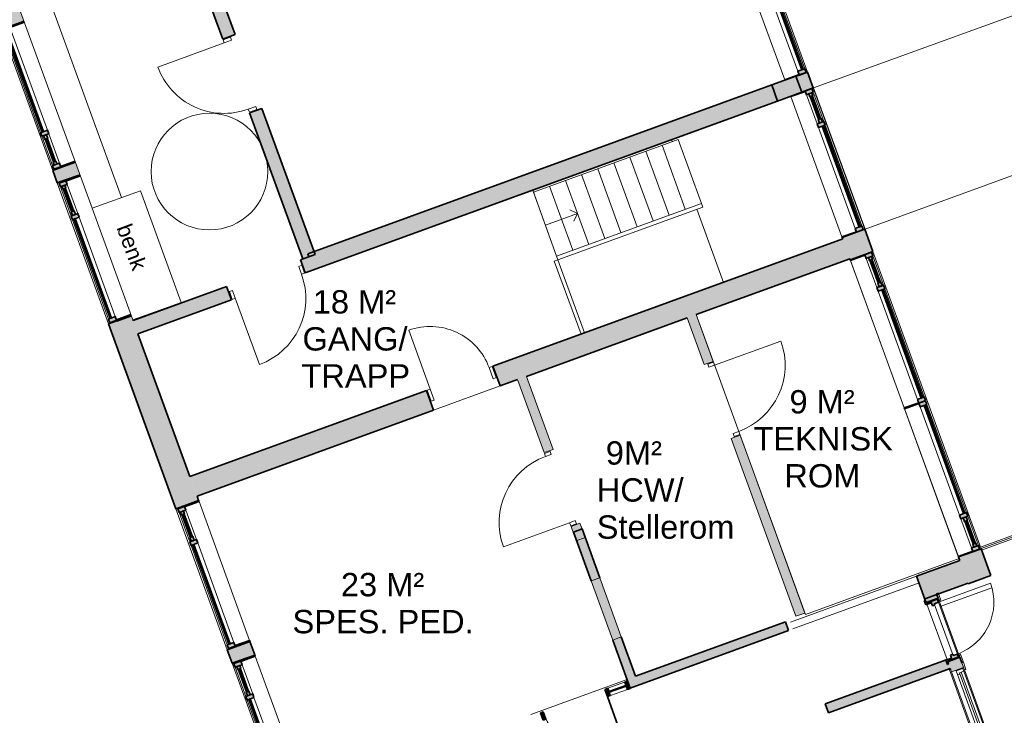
# Model space of a CAD drawing. Header units: millimetres. Extents: x -21710 to 76344, y -40597 to 35788.
# Tile 6 of 18: x 36350 to 49007, y -34878 to -25932. Entities that reach past the tile are written whole.
import ezdxf

# ---------------------------------------------------------------- set-up
doc = ezdxf.new("R2010")
doc.units = ezdxf.units.MM
for name, color, linetype, lineweight in [('A-AREA', 32, 'Continuous', 9), ('A-DETL', 90, 'Continuous', 9), ('A-DETL-THIN', 151, 'Continuous', 9), ('A-DOOR', 31, 'Continuous', 9), ('A-DOOR-FRAM', 31, 'Continuous', 9), ('A-FLOR', 192, 'Continuous', 9), ('A-FLOR-HRAL', 11, 'Continuous', 9), ('A-GLAZ', 151, 'Continuous', 9), ('A-GLAZ-CURT', 52, 'Continuous', 9), ('A-GLAZ-CWMG', 51, 'Continuous', 9), ('A-ROOF', 132, 'Continuous', 9), ('A-WALL', 113, 'Continuous', 9), ('A-WALL-PATT', 111, 'Continuous', 9), ('G-ANNO-TEXT', 231, 'Continuous', 9), ('I-WALL', 2, 'Continuous', 9), ('S-COLS', 52, 'Continuous', 9), ('S-STRS', 31, 'Continuous', 9), ('S-STRS-ANNO', 31, 'Continuous', 9)]:
    doc.layers.add(name, color=color, linetype=linetype, lineweight=lineweight)
doc.styles.add('Arial_2', font='arial.ttf', dxfattribs={"height": 300})
doc.styles.add('Arial_3', font='arial.ttf', dxfattribs={"height": 200})

# ---------------------------------------------------------------- blocks, each defined once
blk = doc.blocks.new('Innerdør Slett _Diplomat_ - 10x21-531329-2_0 andre etg_hele_anlegget_m_funksjoner_m_rom')
at = {"layer": 'A-DOOR', "color": 55}
for p, q in [((-442, 17), (-400, 17)), ((-442, -85), (-442, 17)), ((-400, -85), (-400, 17)), ((506, 17), (506, -85)), ((506, 17), (548, 17)), ((548, 17), (548, -85)), ((-400, -85), (-442, -85)), ((-400, -991), (-400, -85)), ((548, -85), (506, -85))]:
    blk.add_line(p, q, dxfattribs=at)
blk.add_arc((-400, -85), 906, 270, 0, dxfattribs=at)
blk = doc.blocks.new('Innerdør Slett _Diplomat_ - 10x21-532576-2_0 andre etg_hele_anlegget_m_funksjoner_m_rom')
at = {"layer": 'A-DOOR', "color": 55}
for p, q in [((-442, 17), (-400, 17)), ((-442, -90), (-442, 17)), ((-400, -90), (-400, 17)), ((506, 17), (506, -90)), ((506, 17), (548, 17)), ((548, 17), (548, -90)), ((-400, -90), (-442, -90)), ((-400, -996), (-400, -90)), ((548, -90), (506, -90))]:
    blk.add_line(p, q, dxfattribs=at)
blk.add_arc((-400, -90), 906, 270, 0, dxfattribs=at)
blk = doc.blocks.new('Innerdør Slett _Diplomat_ - 9x21-505342-2_0 andre etg_hele_anlegget_m_funksjoner_m_rom')
at = {"layer": 'A-DOOR', "color": 55}
for p, q in [((-350, 941), (-350, 135)), ((-392, 135), (-392, -17)), ((-350, 135), (-392, 135)), ((-350, 135), (-350, -17)), ((456, -17), (456, 135)), ((498, 135), (456, 135)), ((498, -17), (498, 135)), ((-392, -17), (-350, -17)), ((456, -17), (498, -17))]:
    blk.add_line(p, q, dxfattribs=at)
blk.add_arc((-350, 135), 806, 360, 90, dxfattribs=at)
blk = doc.blocks.new('Vindu 2 felt med åpning side - 19x12-421996-2_0 andre etg_hele_anlegget_m_funksjoner_m_rom')
at = {"layer": 'A-GLAZ'}
h = blk.add_hatch(color=9, dxfattribs=at)
h.paths.add_polyline_path([(-1007, 23), (-1007, -175), (-992, -175), (-992, 23)])
h.paths.add_polyline_path([(908, 23), (908, -175), (923, -175), (923, 23)])
h = blk.add_hatch(color=9, dxfattribs=at)
h.paths.add_polyline_path([(-997, 115), (-997, 23), (-947, 23), (-947, 115), (-964, 115)])
h.paths.add_polyline_path([(-547, 115), (-547, 23), (-497, 23), (-497, 115), (-514, 115)])
h.paths.add_polyline_path([(863, 115), (863, 23), (913, 23), (913, 115)])
h = blk.add_hatch(color=9, dxfattribs=at)
h.paths.add_polyline_path([(-947, 95), (-947, 55), (-907, 55), (-907, 95)])
h.paths.add_polyline_path([(-597, 95), (-597, 55), (-547, 55), (-547, 95)])
for points in [[(-907, 85), (-907, 65), (-597, 65), (-597, 85), (-896, 85)], [(-497, 95), (-497, 75), (863, 75), (863, 95), (-118, 95)]]:
    blk.add_hatch(color=9, dxfattribs=at).paths.add_polyline_path(points)
at = {"layer": 'A-GLAZ', "color": 8, "lineweight": 35}
for p, q in [((-992, 23), (-1007, 23)), ((-1007, 23), (-1007, -175)), ((-947, 115), (-997, 115)), ((-997, 115), (-997, 23)), ((-997, 23), (-947, 23)), ((-992, -175), (-992, 23)), ((-947, 23), (-947, 115)), ((-907, 95), (-947, 95)), ((-947, 95), (-947, 55)), ((-947, 55), (-907, 55)), ((-907, 55), (-907, 95)), ((-597, 85), (-907, 85)), ((-907, 85), (-907, 65)), ((-907, 65), (-597, 65)), ((-547, 95), (-597, 95)), ((-597, 95), (-597, 55)), ((-597, 65), (-597, 85)), ((-597, 55), (-547, 55)), ((-497, 115), (-547, 115)), ((-547, 115), (-547, 23)), ((-547, 55), (-547, 95)), ((-547, 23), (-497, 23)), ((-497, 23), (-497, 115)), ((863, 95), (-497, 95)), ((-497, 95), (-497, 75)), ((-497, 75), (863, 75)), ((913, 115), (863, 115)), ((863, 115), (863, 23)), ((863, 75), (863, 95)), ((863, 23), (913, 23)), ((923, 23), (908, 23)), ((908, 23), (908, -175)), ((913, 23), (913, 115)), ((923, -175), (923, 23))]:
    blk.add_line(p, q, dxfattribs=at)
at = {"layer": 'A-GLAZ', "color": 55}
for p, q in [((-947, 115), (-547, 115)), ((-547, 23), (-947, 23)), ((-907, 95), (-597, 95)), ((-597, 55), (-907, 55)), ((-497, 115), (863, 115)), ((863, 23), (-497, 23))]:
    blk.add_line(p, q, dxfattribs=at)
blk = doc.blocks.new('Vindu 2 felt med åpning side - 19x12-V2-2_0 andre etg_hele_anlegget_m_funksjoner_m_rom')
at = {"layer": 'A-GLAZ'}
h = blk.add_hatch(color=9, dxfattribs=at)
h.paths.add_polyline_path([(923, -23), (923, 175), (908, 175), (908, -23)])
h.paths.add_polyline_path([(-992, -23), (-992, 175), (-1007, 175), (-1007, -23)])
h = blk.add_hatch(color=9, dxfattribs=at)
h.paths.add_polyline_path([(913, -115), (913, -23), (863, -23), (863, -115), (879, -115)])
h.paths.add_polyline_path([(-497, -115), (-497, -23), (-547, -23), (-547, -115)])
h.paths.add_polyline_path([(-947, -115), (-947, -23), (-997, -23), (-997, -115)])
h = blk.add_hatch(color=9, dxfattribs=at)
h.paths.add_polyline_path([(-547, -95), (-547, -55), (-597, -55), (-597, -95), (-562, -95)])
h.paths.add_polyline_path([(-907, -95), (-907, -55), (-947, -55), (-947, -95), (-922, -95)])
for points in [[(-597, -85), (-597, -65), (-907, -65), (-907, -85), (-608, -85)], [(863, -95), (863, -75), (-497, -75), (-497, -95)]]:
    blk.add_hatch(color=9, dxfattribs=at).paths.add_polyline_path(points)
at = {"layer": 'A-GLAZ', "color": 8, "lineweight": 35}
for p, q in [((-1007, 175), (-992, 175)), ((-1007, -23), (-1007, 175)), ((-992, 175), (-992, -23)), ((908, 175), (923, 175)), ((908, -23), (908, 175)), ((923, 175), (923, -23)), ((-992, -23), (-1007, -23)), ((-997, -23), (-947, -23)), ((-997, -115), (-997, -23)), ((-947, -115), (-997, -115)), ((-947, -23), (-947, -115)), ((-947, -55), (-907, -55)), ((-947, -95), (-947, -55)), ((-907, -95), (-947, -95)), ((-907, -55), (-907, -95)), ((-907, -65), (-597, -65)), ((-907, -85), (-907, -65)), ((-597, -85), (-907, -85)), ((-597, -55), (-547, -55)), ((-597, -95), (-597, -55)), ((-597, -65), (-597, -85)), ((-547, -95), (-597, -95)), ((-547, -23), (-497, -23)), ((-547, -115), (-547, -23)), ((-547, -55), (-547, -95)), ((-497, -115), (-547, -115)), ((-497, -23), (-497, -115)), ((-497, -75), (863, -75)), ((-497, -95), (-497, -75)), ((863, -95), (-497, -95)), ((863, -23), (913, -23)), ((863, -115), (863, -23)), ((863, -75), (863, -95)), ((913, -115), (863, -115)), ((923, -23), (908, -23)), ((913, -23), (913, -115))]:
    blk.add_line(p, q, dxfattribs=at)
at = {"layer": 'A-GLAZ', "color": 55}
for p, q in [((908, 175), (-992, 175)), ((-547, -23), (-947, -23)), ((-947, -115), (-547, -115)), ((-597, -55), (-907, -55)), ((-907, -95), (-597, -95)), ((863, -23), (-497, -23)), ((-497, -115), (863, -115))]:
    blk.add_line(p, q, dxfattribs=at)
blk = doc.blocks.new('Vindu 2 felt med åpning side - 19x12-421962-2_0 andre etg_hele_anlegget_m_funksjoner_m_rom')
at = {"layer": 'A-GLAZ'}
h = blk.add_hatch(color=9, dxfattribs=at)
h.paths.add_polyline_path([(923, -23), (923, 175), (908, 175), (908, -23)])
h.paths.add_polyline_path([(-992, -23), (-992, 175), (-1007, 175), (-1007, -23)])
h = blk.add_hatch(color=9, dxfattribs=at)
h.paths.add_polyline_path([(913, -115), (913, -23), (863, -23), (863, -115), (889, -115)])
h.paths.add_polyline_path([(-497, -115), (-497, -23), (-547, -23), (-547, -115)])
h.paths.add_polyline_path([(-947, -115), (-947, -23), (-997, -23), (-997, -115)])
h = blk.add_hatch(color=9, dxfattribs=at)
h.paths.add_polyline_path([(-547, -95), (-547, -55), (-597, -55), (-597, -95), (-562, -95)])
h.paths.add_polyline_path([(-907, -95), (-907, -55), (-947, -55), (-947, -95), (-922, -95)])
for points in [[(-597, -85), (-597, -65), (-907, -65), (-907, -85), (-608, -85)], [(863, -95), (863, -75), (-497, -75), (-497, -95)]]:
    blk.add_hatch(color=9, dxfattribs=at).paths.add_polyline_path(points)
at = {"layer": 'A-GLAZ', "color": 8, "lineweight": 35}
for p, q in [((-1007, -23), (-1007, 175)), ((-992, 175), (-992, -23)), ((908, -23), (908, 175)), ((923, 175), (923, -23)), ((-992, -23), (-1007, -23)), ((-997, -23), (-947, -23)), ((-997, -115), (-997, -23)), ((-947, -115), (-997, -115)), ((-947, -23), (-947, -115)), ((-947, -55), (-907, -55)), ((-947, -95), (-947, -55)), ((-907, -95), (-947, -95)), ((-907, -55), (-907, -95)), ((-907, -65), (-597, -65)), ((-907, -85), (-907, -65)), ((-597, -85), (-907, -85)), ((-597, -55), (-547, -55)), ((-597, -95), (-597, -55)), ((-597, -65), (-597, -85)), ((-547, -95), (-597, -95)), ((-547, -23), (-497, -23)), ((-547, -115), (-547, -23)), ((-547, -55), (-547, -95)), ((-497, -115), (-547, -115)), ((-497, -23), (-497, -115)), ((-497, -75), (863, -75)), ((-497, -95), (-497, -75)), ((863, -95), (-497, -95)), ((863, -23), (913, -23)), ((863, -115), (863, -23)), ((863, -75), (863, -95)), ((913, -115), (863, -115)), ((923, -23), (908, -23)), ((913, -23), (913, -115))]:
    blk.add_line(p, q, dxfattribs=at)
at = {"layer": 'A-GLAZ', "color": 55}
for p, q in [((-547, -23), (-947, -23)), ((-947, -115), (-547, -115)), ((-597, -55), (-907, -55)), ((-907, -95), (-597, -95)), ((863, -23), (-497, -23)), ((-497, -115), (863, -115))]:
    blk.add_line(p, q, dxfattribs=at)
blk = doc.blocks.new('Railing - Railing-435395-2_0 andre etg_hele_anlegget_m_funksjoner_m_rom')
at = {"layer": 'A-FLOR-HRAL', "color": 55}
for p, q in [((49768, -32328), (48702, -32716)), ((48709, -32733), (49757, -32352)), ((49757, -32352), (49768, -32328)), ((49757, -32352), (51373, -36793)), ((51398, -36804), (49768, -32328)), ((51373, -36793), (49573, -37448)), ((49580, -37466), (51398, -36804)), ((51373, -36793), (51398, -36804)), ((49580, -37466), (49573, -37448))]:
    blk.add_line(p, q, dxfattribs=at)
blk = doc.blocks.new('Vindu 2 felt med åpning side - 203x165-510196-2_0 andre etg_hele_anlegget_m_funksjoner_m_rom')
at = {"layer": 'A-GLAZ'}
h = blk.add_hatch(color=9, dxfattribs=at)
h.paths.add_polyline_path([(975, -175), (975, 23), (968, 23), (968, -175)])
h.paths.add_polyline_path([(-1052, -175), (-1052, 23), (-1059, 23), (-1059, -175)])
h = blk.add_hatch(color=9, dxfattribs=at)
h.paths.add_polyline_path([(973, 23), (973, 115), (923, 115), (923, 23), (968, 23)])
h.paths.add_polyline_path([(-557, 23), (-557, 115), (-607, 115), (-607, 23)])
h.paths.add_polyline_path([(-1007, 23), (-1007, 115), (-1057, 113), (-1057, 23), (-1052, 23)])
h = blk.add_hatch(color=9, dxfattribs=at)
h.paths.add_polyline_path([(-607, 55), (-607, 95), (-657, 95), (-657, 55)])
h.paths.add_polyline_path([(-967, 55), (-967, 95), (-1007, 95), (-1007, 55)])
for points in [[(-657, 65), (-657, 85), (-967, 85), (-967, 65), (-668, 65)], [(923, 75), (923, 95), (-557, 95), (-557, 75), (253, 75)]]:
    blk.add_hatch(color=9, dxfattribs=at).paths.add_polyline_path(points)
at = {"layer": 'A-GLAZ', "color": 8, "lineweight": 35}
for p, q in [((-1052, 23), (-1059, 23)), ((-1059, 23), (-1059, -175)), ((-1007, 115), (-1057, 115)), ((-1057, 115), (-1057, 23)), ((-1057, 23), (-1007, 23)), ((-1052, -175), (-1052, 23)), ((-1007, 23), (-1007, 115)), ((-967, 95), (-1007, 95)), ((-1007, 95), (-1007, 55)), ((-1007, 55), (-967, 55)), ((-967, 55), (-967, 95)), ((-657, 85), (-967, 85)), ((-967, 85), (-967, 65)), ((-967, 65), (-657, 65)), ((-607, 95), (-657, 95)), ((-657, 95), (-657, 55)), ((-657, 65), (-657, 85)), ((-657, 55), (-607, 55)), ((-557, 115), (-607, 115)), ((-607, 115), (-607, 23)), ((-607, 55), (-607, 95)), ((-607, 23), (-557, 23)), ((-557, 23), (-557, 115)), ((923, 95), (-557, 95)), ((-557, 95), (-557, 75)), ((-557, 75), (923, 75)), ((973, 115), (923, 115)), ((923, 115), (923, 23)), ((923, 75), (923, 95)), ((923, 23), (973, 23)), ((975, 23), (968, 23)), ((968, 23), (968, -175)), ((973, 23), (973, 115)), ((975, -175), (975, 23)), ((-1059, -175), (-1052, -175)), ((968, -175), (975, -175))]:
    blk.add_line(p, q, dxfattribs=at)
at = {"layer": 'A-GLAZ', "color": 55}
for p, q in [((-1007, 115), (-607, 115)), ((-607, 23), (-1007, 23)), ((-967, 95), (-657, 95)), ((-657, 55), (-967, 55)), ((-557, 115), (923, 115)), ((923, 23), (-557, 23)), ((968, -175), (-1052, -175))]:
    blk.add_line(p, q, dxfattribs=at)
blk = doc.blocks.new('Vindu 2 felt med åpning side - 203x165-510231-2_0 andre etg_hele_anlegget_m_funksjoner_m_rom')
at = {"layer": 'A-GLAZ'}
h = blk.add_hatch(color=9, dxfattribs=at)
h.paths.add_polyline_path([(-1059, 175), (-1059, -23), (-1052, -23), (-1052, 175)])
h.paths.add_polyline_path([(968, 175), (968, -23), (975, -23), (975, 175)])
h = blk.add_hatch(color=9, dxfattribs=at)
h.paths.add_polyline_path([(-1057, -23), (-1057, -115), (-1007, -115), (-1007, -23), (-1052, -23)])
h.paths.add_polyline_path([(-607, -23), (-607, -115), (-557, -115), (-557, -23), (-596, -23)])
h.paths.add_polyline_path([(923, -23), (923, -115), (973, -115), (973, -23), (968, -23)])
h = blk.add_hatch(color=9, dxfattribs=at)
h.paths.add_polyline_path([(-1007, -55), (-1007, -95), (-967, -95), (-967, -55), (-993, -55)])
h.paths.add_polyline_path([(-657, -55), (-657, -95), (-607, -95), (-607, -55), (-643, -55)])
for points in [[(-967, -65), (-967, -85), (-657, -85), (-657, -65), (-956, -65)], [(-557, -75), (-557, -95), (923, -95), (923, -75)]]:
    blk.add_hatch(color=9, dxfattribs=at).paths.add_polyline_path(points)
at = {"layer": 'A-GLAZ', "color": 8, "lineweight": 35}
for p, q in [((-1059, 175), (-1052, 175)), ((-1059, -23), (-1059, 175)), ((-1052, 175), (-1052, -23)), ((968, 175), (975, 175)), ((968, -23), (968, 175)), ((975, 175), (975, -23)), ((-1052, -23), (-1059, -23)), ((-1057, -23), (-1007, -23)), ((-1057, -115), (-1057, -23)), ((-1007, -115), (-1057, -115)), ((-1007, -23), (-1007, -115)), ((-1007, -55), (-967, -55)), ((-1007, -95), (-1007, -55)), ((-967, -95), (-1007, -95)), ((-967, -55), (-967, -95)), ((-967, -65), (-657, -65)), ((-967, -85), (-967, -65)), ((-657, -85), (-967, -85)), ((-657, -55), (-607, -55)), ((-657, -95), (-657, -55)), ((-657, -65), (-657, -85)), ((-607, -95), (-657, -95)), ((-607, -23), (-557, -23)), ((-607, -115), (-607, -23)), ((-607, -55), (-607, -95)), ((-557, -115), (-607, -115)), ((-557, -23), (-557, -115)), ((-557, -75), (923, -75)), ((-557, -95), (-557, -75)), ((923, -95), (-557, -95)), ((923, -23), (973, -23)), ((923, -115), (923, -23)), ((923, -75), (923, -95)), ((973, -115), (923, -115)), ((975, -23), (968, -23)), ((973, -23), (973, -115))]:
    blk.add_line(p, q, dxfattribs=at)
at = {"layer": 'A-GLAZ', "color": 55}
for p, q in [((968, 175), (-1052, 175)), ((-607, -23), (-1007, -23)), ((-1007, -115), (-607, -115)), ((-657, -55), (-967, -55)), ((-967, -95), (-657, -95)), ((923, -23), (-557, -23)), ((-557, -115), (923, -115))]:
    blk.add_line(p, q, dxfattribs=at)
blk = doc.blocks.new('Balkongdor BD - 8x21-559369-2_0 andre etg_hele_anlegget_m_funksjoner_m_rom')
at = {"layer": 'A-DOOR'}
h = blk.add_hatch(color=9, dxfattribs=at)
h.paths.add_polyline_path([(395, 70), (395, 82), (370, 82), (370, 70), (377, 70)])
h.paths.add_polyline_path([(-370, 70), (-370, 82), (-395, 82), (-395, 70), (-374, 70)])
h = blk.add_hatch(color=9, dxfattribs=at)
h.paths.add_polyline_path([(438, -97), (438, -82), (395, -81), (395, -22), (380, -22), (380, -97), (436, -97)])
h.paths.add_polyline_path([(-380, -97), (-380, -22), (-395, -22), (-395, -82), (-438, -82), (-438, -97), (-400, -97)])
at = {"layer": 'A-DOOR-FRAM'}
h = blk.add_hatch(color=9, dxfattribs=at)
h.paths.add_polyline_path([(395, -22), (395, 70), (355, 70), (355, 10), (337, 10), (337, -22), (343, -22)])
h.paths.add_polyline_path([(-337, -22), (-337, 10), (-355, 10), (-355, 70), (-395, 70), (-395, -22), (-367, -22)])
at = {"layer": 'A-DOOR', "color": 55}
for p, q in [((-355, 70), (-355, 780)), ((-295, 70), (-295, 777)), ((-468, 82), (-468, 104)), ((-468, 104), (-370, 104)), ((-370, 82), (-468, 82)), ((-370, 104), (-370, 82)), ((355, 70), (-355, 70)), ((-355, 70), (-355, 10)), ((-355, 10), (355, 10)), ((355, 10), (355, 70)), ((468, 104), (370, 104)), ((370, 104), (370, 82)), ((370, 82), (468, 82)), ((468, 82), (468, 104))]:
    blk.add_line(p, q, dxfattribs=at)
at = {"layer": 'A-DOOR', "color": 8, "lineweight": 35}
for p, q in [((-370, 82), (-395, 82)), ((-395, 82), (-395, 70)), ((-395, 70), (-370, 70)), ((-370, 70), (-370, 82)), ((370, 82), (370, 70)), ((395, 82), (370, 82)), ((370, 70), (395, 70)), ((395, 70), (395, 82)), ((-395, -82), (-438, -82)), ((-438, -82), (-438, -97)), ((-438, -97), (-380, -97)), ((-395, -22), (-395, -82)), ((-380, -22), (-395, -22)), ((-380, -97), (-380, -22)), ((395, -22), (380, -22)), ((380, -22), (380, -97)), ((380, -97), (438, -97)), ((395, -82), (395, -22)), ((438, -82), (395, -82)), ((438, -97), (438, -82))]:
    blk.add_line(p, q, dxfattribs=at)
at = {"layer": 'A-DOOR', "color": 55}
blk.add_arc((-355, 70), 710, 360, 90, dxfattribs=at)
at = {"layer": 'A-DOOR-FRAM', "color": 8, "lineweight": 35}
for p, q in [((-355, 70), (-395, 70)), ((-395, 70), (-395, -22)), ((-355, 10), (-355, 70)), ((-337, 10), (-355, 10)), ((-337, -22), (-337, 10)), ((355, 10), (337, 10)), ((337, 10), (337, -22)), ((395, 70), (355, 70)), ((355, 70), (355, 10)), ((395, -22), (395, 70)), ((-395, -22), (-337, -22)), ((337, -22), (395, -22))]:
    blk.add_line(p, q, dxfattribs=at)
blk = doc.blocks.new('Vindu FK - 14x11 FK-559314-2_0 andre etg_hele_anlegget_m_funksjoner_m_rom')
at = {"layer": 'A-GLAZ', "color": 55}
for p, q in [((-768, 82), (-768, 104)), ((-768, 104), (-670, 104)), ((-670, 104), (-768, 104)), ((-768, 104), (-768, 82)), ((-670, 82), (-768, 82)), ((-768, 82), (-705, 82)), ((-705, 82), (-705, -82)), ((695, 70), (-695, 70)), ((-695, 70), (-695, -22)), ((-670, 104), (-670, 82)), ((-670, 82), (-670, 104)), ((670, 82), (-670, 82)), ((-656, 10), (-656, 70)), ((-656, 34), (656, 34)), ((-656, 10), (656, 10)), ((-638, 10), (-656, 10)), ((-638, -22), (-638, 10)), ((638, 10), (656, 10)), ((638, -22), (638, 10)), ((656, 10), (656, 70)), ((768, 104), (670, 104)), ((670, 104), (670, 82)), ((768, 104), (670, 104)), ((670, 104), (670, 82)), ((670, 82), (768, 82)), ((695, -22), (695, 70)), ((705, -82), (705, 82)), ((705, 82), (768, 82)), ((768, 82), (768, 104)), ((768, 82), (768, 104)), ((-738, -82), (-705, -82)), ((-738, -97), (-738, -82)), ((738, -97), (-738, -97)), ((-705, -82), (705, -82)), ((-695, -22), (695, -22)), ((705, -82), (738, -82)), ((738, -82), (738, -97))]:
    blk.add_line(p, q, dxfattribs=at)
blk = doc.blocks.new('M_Concrete-Rectangular-Column - 220x330-535287-2_0 andre etg_hele_anlegget_m_funksjoner_m_rom')
at = {"layer": 'S-COLS'}
blk.add_hatch(color=9, dxfattribs=at).paths.add_polyline_path([(110, -165), (110, 165), (-110, 165), (-110, -165)])
at = {"layer": 'S-COLS', "color": 8, "lineweight": 35}
for p, q in [((110, 165), (-110, 165)), ((-110, 165), (-110, -165)), ((110, -165), (110, 165)), ((-110, -165), (110, -165))]:
    blk.add_line(p, q, dxfattribs=at)
blk = doc.blocks.new('Rectangular Mullion - 100x40-557944-2_0 andre etg_hele_anlegget_m_funksjoner_m_rom')
at = {"layer": 'A-GLAZ-CWMG'}
blk.add_hatch(color=9, dxfattribs=at).paths.add_polyline_path([(-40, -50), (0, -50), (0, 50), (-40, 50)])
at = {"layer": 'A-GLAZ-CWMG', "color": 8, "lineweight": 35}
for p, q in [((0, 50), (-40, 50)), ((-40, 50), (-40, -50)), ((0, -50), (0, 50)), ((-40, -50), (0, -50))]:
    blk.add_line(p, q, dxfattribs=at)
blk = doc.blocks.new('M_Curtain Wall Sgl Glass - M_Curtain Wall Sgl Glass-1955100-2_0 andre etg_hele_anlegget_m_funksjoner_m_rom')
at = {"layer": 'A-DOOR', "color": 8, "lineweight": 35}
blk.add_line((420, 0), (420, -840), dxfattribs=at)
at = {"layer": 'A-DOOR', "color": 55}
blk.add_arc((420, 0), 840, 180, 270, dxfattribs=at)
blk = doc.blocks.new('System Panel - Glazed-558588-2_0 andre etg_hele_anlegget_m_funksjoner_m_rom')
at = {"layer": 'A-GLAZ-CURT'}
blk.add_hatch(color=9, dxfattribs=at).paths.add_polyline_path([(117, 5), (-116, 5), (-116, -5), (117, -5)])
at = {"layer": 'A-GLAZ-CURT', "color": 8, "lineweight": 35}
for p, q in [((117, 5), (-116, 5)), ((-116, 5), (-116, -5)), ((117, -5), (117, 5)), ((-116, -5), (117, -5))]:
    blk.add_line(p, q, dxfattribs=at)
blk = doc.blocks.new('Rectangular Mullion - 100x40-557954-2_0 andre etg_hele_anlegget_m_funksjoner_m_rom')
at = {"layer": 'A-GLAZ-CWMG'}
blk.add_hatch(color=9, dxfattribs=at).paths.add_polyline_path([(0, -50), (-40, -50), (-40, 50), (0, 50)])
at = {"layer": 'A-GLAZ-CWMG', "color": 8, "lineweight": 35}
for p, q in [((-40, 50), (0, 50)), ((-40, -50), (-40, 50)), ((0, 50), (0, -50)), ((0, -50), (-40, -50))]:
    blk.add_line(p, q, dxfattribs=at)
blk = doc.blocks.new('Rectangular Mullion - 100x40-558582-2_0 andre etg_hele_anlegget_m_funksjoner_m_rom')
at = {"layer": 'A-GLAZ-CWMG', "color": 55}
for p, q in [((43909, -34530), (44127, -34450)), ((44162, -34544), (43943, -34624))]:
    blk.add_line(p, q, dxfattribs=at)
blk = doc.blocks.new('Rectangular Mullion - 100x40-557941-2_0 andre etg_hele_anlegget_m_funksjoner_m_rom')
at = {"layer": 'A-GLAZ-CWMG'}
blk.add_hatch(color=9, dxfattribs=at).paths.add_polyline_path([(20, -50), (-20, -50), (-20, 50), (20, 50)])
at = {"layer": 'A-GLAZ-CWMG', "color": 8, "lineweight": 35}
for p, q in [((-20, 50), (20, 50)), ((-20, -50), (-20, 50)), ((20, 50), (20, -50)), ((20, -50), (-20, -50))]:
    blk.add_line(p, q, dxfattribs=at)
blk = doc.blocks.new('Railing - Railing-584956-2_0 andre etg_hele_anlegget_m_funksjoner_m_rom')
at = {"layer": 'A-FLOR-HRAL', "color": 55}
for p, q in [((45114, -28295), (43253, -28972)), ((45131, -28342), (43270, -29019)), ((45114, -28295), (45131, -28342)), ((43270, -29019), (43253, -28972))]:
    blk.add_line(p, q, dxfattribs=at)
blk = doc.blocks.new('Railing - Railing-585152-2_0 andre etg_hele_anlegget_m_funksjoner_m_rom')
at = {"layer": 'A-FLOR-HRAL', "color": 55}
for p, q in [((43223, -29036), (43270, -29019)), ((43223, -29036), (43566, -29977)), ((43613, -29960), (43270, -29019))]:
    blk.add_line(p, q, dxfattribs=at)
blk = doc.blocks.new('Door-Dbl-Glass-1-Side-TopWindow - IN 16x21M-1680729-2_0 andre etg_hele_anlegget_m_funksjoner_m_rom')
at = {"layer": 'A-DOOR', "color": 7}
for p, q in [((-758, 155), (-758, 158)), ((748, 155), (748, 158))]:
    blk.add_line(p, q, dxfattribs=at)
for centre, radius, start, end in [((-758, 155), 648, 360, 0.2619), ((748, 155), 858, 179.8026, 180)]:
    blk.add_arc(centre, radius, start, end, dxfattribs=at)
blk = doc.blocks.new('Vindu 2 felt med åpning side - 193x212-V31-2_0 andre etg_hele_anlegget_m_funksjoner_m_rom')
at = {"layer": 'A-GLAZ'}
h = blk.add_hatch(color=9, dxfattribs=at)
h.paths.add_polyline_path([(923, -175), (925, 23), (918, 23), (918, -175)])
h.paths.add_polyline_path([(-1002, -175), (-1002, 23), (-1009, 23), (-1007, -175)])
h = blk.add_hatch(color=9, dxfattribs=at)
h.paths.add_polyline_path([(923, 23), (923, 115), (873, 115), (873, 23), (918, 23)])
h.paths.add_polyline_path([(-507, 23), (-507, 115), (-557, 115), (-557, 23)])
h.paths.add_polyline_path([(-957, 23), (-957, 115), (-1007, 115), (-1007, 23), (-1002, 23)])
h = blk.add_hatch(color=9, dxfattribs=at)
h.paths.add_polyline_path([(-557, 55), (-557, 95), (-607, 95), (-607, 55), (-599, 55)])
h.paths.add_polyline_path([(-917, 55), (-917, 95), (-957, 95), (-957, 55)])
for points in [[(-607, 65), (-607, 85), (-917, 85), (-917, 65), (-618, 65)], [(873, 75), (873, 95), (-507, 95), (-507, 75), (729, 75)]]:
    blk.add_hatch(color=9, dxfattribs=at).paths.add_polyline_path(points)
at = {"layer": 'A-GLAZ', "color": 8, "lineweight": 35}
for p, q in [((-1002, 23), (-1009, 23)), ((-1009, 23), (-1009, -25)), ((-957, 115), (-1007, 115)), ((-1007, 115), (-1007, 23)), ((-1007, 23), (-957, 23)), ((-1002, -175), (-1002, 23)), ((-957, 23), (-957, 115)), ((-917, 95), (-957, 95)), ((-957, 95), (-957, 55)), ((-957, 55), (-917, 55)), ((-917, 55), (-917, 95)), ((-607, 85), (-917, 85)), ((-917, 85), (-917, 65)), ((-917, 65), (-607, 65)), ((-557, 95), (-607, 95)), ((-607, 95), (-607, 55)), ((-607, 65), (-607, 85)), ((-607, 55), (-557, 55)), ((-507, 115), (-557, 115)), ((-557, 115), (-557, 23)), ((-557, 55), (-557, 95)), ((-557, 23), (-507, 23)), ((-507, 23), (-507, 115)), ((873, 95), (-507, 95)), ((-507, 95), (-507, 75)), ((-507, 75), (873, 75)), ((923, 115), (873, 115)), ((873, 115), (873, 23)), ((873, 75), (873, 95)), ((873, 23), (923, 23)), ((925, 23), (918, 23)), ((918, 23), (918, -175)), ((923, 23), (923, 115)), ((925, -25), (925, 23)), ((-1007, -175), (-1002, -175)), ((918, -175), (923, -175))]:
    blk.add_line(p, q, dxfattribs=at)
at = {"layer": 'A-GLAZ', "color": 55}
for p, q in [((-957, 115), (-557, 115)), ((-557, 23), (-957, 23)), ((-917, 95), (-607, 95)), ((-607, 55), (-917, 55)), ((-507, 115), (873, 115)), ((873, 23), (-507, 23)), ((918, -175), (-1002, -175))]:
    blk.add_line(p, q, dxfattribs=at)
blk = doc.blocks.new('Vindu 2 felt med åpning side - 193x212-V32-2_0 andre etg_hele_anlegget_m_funksjoner_m_rom')
at = {"layer": 'A-GLAZ'}
h = blk.add_hatch(color=9, dxfattribs=at)
h.paths.add_polyline_path([(925, -175), (925, 23), (918, 23), (918, -175)])
h.paths.add_polyline_path([(-1002, -175), (-1002, 23), (-1009, 23), (-1007, -175)])
h = blk.add_hatch(color=9, dxfattribs=at)
h.paths.add_polyline_path([(923, 23), (923, 115), (873, 115), (873, 23), (918, 23)])
h.paths.add_polyline_path([(-507, 23), (-507, 115), (-557, 115), (-557, 23)])
h.paths.add_polyline_path([(-957, 23), (-957, 115), (-1007, 115), (-1007, 23), (-1002, 23)])
h = blk.add_hatch(color=9, dxfattribs=at)
h.paths.add_polyline_path([(-557, 55), (-557, 95), (-607, 95), (-607, 55)])
h.paths.add_polyline_path([(-917, 55), (-917, 95), (-957, 95), (-957, 55)])
for points in [[(-607, 65), (-607, 85), (-917, 85), (-917, 65), (-618, 65)], [(873, 75), (873, 95), (-507, 95), (-507, 75), (-100, 75)]]:
    blk.add_hatch(color=9, dxfattribs=at).paths.add_polyline_path(points)
at = {"layer": 'A-GLAZ', "color": 8, "lineweight": 35}
for p, q in [((-1002, 23), (-1009, 23)), ((-1009, 23), (-1009, -25)), ((-957, 115), (-1007, 115)), ((-1007, 115), (-1007, 23)), ((-1007, 23), (-957, 23)), ((-1002, -175), (-1002, 23)), ((-957, 23), (-957, 115)), ((-917, 95), (-957, 95)), ((-957, 95), (-957, 55)), ((-957, 55), (-917, 55)), ((-917, 55), (-917, 95)), ((-607, 85), (-917, 85)), ((-917, 85), (-917, 65)), ((-917, 65), (-607, 65)), ((-557, 95), (-607, 95)), ((-607, 95), (-607, 55)), ((-607, 65), (-607, 85)), ((-607, 55), (-557, 55)), ((-507, 115), (-557, 115)), ((-557, 115), (-557, 23)), ((-557, 55), (-557, 95)), ((-557, 23), (-507, 23)), ((-507, 23), (-507, 115)), ((873, 95), (-507, 95)), ((-507, 95), (-507, 75)), ((-507, 75), (873, 75)), ((923, 115), (873, 115)), ((873, 115), (873, 23)), ((873, 75), (873, 95)), ((873, 23), (923, 23)), ((925, 23), (918, 23)), ((918, 23), (918, -175)), ((923, 23), (923, 115)), ((925, -175), (925, 23)), ((-1007, -175), (-1002, -175)), ((918, -175), (925, -175))]:
    blk.add_line(p, q, dxfattribs=at)
at = {"layer": 'A-GLAZ', "color": 55}
for p, q in [((-957, 115), (-557, 115)), ((-557, 23), (-957, 23)), ((-917, 95), (-607, 95)), ((-607, 55), (-917, 55)), ((-507, 115), (873, 115)), ((873, 23), (-507, 23)), ((918, -175), (-1002, -175))]:
    blk.add_line(p, q, dxfattribs=at)
blk = doc.blocks.new('Innerdør Slett _Diplomat_ - 10x21-1955034-2_0 andre etg_hele_anlegget_m_funksjoner_m_rom')
at = {"layer": 'A-DOOR', "color": 7}
for p, q in [((-400, 967), (-400, 61)), ((-442, 61), (-442, -17)), ((-400, 61), (-442, 61)), ((-400, 61), (-400, -17)), ((506, -17), (506, 61)), ((548, 61), (506, 61)), ((548, -17), (548, 61)), ((-442, -17), (-400, -17)), ((506, -17), (548, -17))]:
    blk.add_line(p, q, dxfattribs=at)
blk.add_arc((-400, 61), 906, 360, 90, dxfattribs=at)

msp = doc.modelspace()

# ---------------------------------------------------------------- hatches: boundary and pattern name
at = {"layer": 'A-WALL-PATT'}
h = msp.add_hatch(color=9, dxfattribs=at)
h.paths.add_polyline_path([(39989, -29009), (40148, -28950), (39465, -27074), (39306, -27132), (39968, -28950)])
h.paths.add_polyline_path([(38960, -26183), (39120, -26125), (36546, -19052), (36386, -19110), (37699, -22718)])
h.paths.add_polyline_path([(36040, -18161), (36200, -18103), (33602, -10965), (33442, -11023), (35892, -17753)])
h.paths.add_polyline_path([(33097, -10074), (33257, -10016), (32252, -7254), (32092, -7313), (32835, -9355)])
h.paths.add_polyline_path([(31747, -6363), (31906, -6305), (30669, -2906), (30509, -2964), (31388, -5377)])
h.paths.add_polyline_path([(30164, -2015), (30324, -1957), (28135, 4056), (27975, 3998), (28662, 2111)])
h.paths.add_polyline_path([(27630, 4947), (27790, 5005), (25504, 11284), (25344, 11226), (27528, 5226)])
h = msp.add_hatch(color=9, dxfattribs=at)
h.paths.add_polyline_path([(48544, -33187), (48835, -33081), (48710, -32737), (48418, -32843), (48541, -33178)])
h.paths.add_polyline_path([(47027, -29020), (47318, -28914), (47214, -28626), (46922, -28733), (47022, -29006)])
h.paths.add_polyline_path([(46402, -26864), (46552, -26809), (46478, -26606), (46328, -26661), (46398, -26854)])
h.paths.add_polyline_path([(45667, -24844), (45817, -24789), (45743, -24586), (45593, -24641), (45663, -24834)])
h.paths.add_polyline_path([(44931, -22823), (45082, -22768), (45008, -22565), (44857, -22620), (44928, -22813)])
h.paths.add_polyline_path([(44196, -20803), (44346, -20748), (44272, -20545), (44122, -20600), (44192, -20793)])
h.paths.add_polyline_path([(43461, -18782), (43611, -18728), (43537, -18525), (43387, -18580), (43457, -18773)])
h.paths.add_polyline_path([(42725, -16762), (42876, -16707), (42802, -16504), (42651, -16559), (42722, -16752)])
h.paths.add_polyline_path([(41990, -14742), (42140, -14687), (42066, -14484), (41916, -14539), (41986, -14732)])
h.paths.add_polyline_path([(41255, -12721), (41405, -12667), (41331, -12464), (41181, -12518), (41251, -12712)])
h.paths.add_polyline_path([(40519, -10701), (40670, -10646), (40596, -10443), (40445, -10498), (40516, -10691)])
h.paths.add_polyline_path([(39784, -8681), (39934, -8626), (39860, -8423), (39710, -8478), (39780, -8671)])
h.paths.add_polyline_path([(39048, -6660), (39199, -6606), (39125, -6403), (38975, -6457), (39047, -6655)])
h.paths.add_polyline_path([(38313, -4640), (38463, -4585), (38390, -4382), (38239, -4437), (38310, -4630)])
h.paths.add_polyline_path([(37578, -2620), (37728, -2565), (37654, -2362), (37504, -2417), (37574, -2610)])
h.paths.add_polyline_path([(36842, -599), (36993, -545), (36919, -342), (36769, -396), (36839, -590)])
h.paths.add_polyline_path([(36107, 1421), (36257, 1476), (36184, 1679), (36033, 1624), (36104, 1431)])
h.paths.add_polyline_path([(35372, 3441), (35522, 3496), (35449, 3698), (35298, 3643), (35368, 3451)])
h = msp.add_hatch(color=9, dxfattribs=at)
h.paths.add_polyline_path([(41210, -40055), (41502, -39949), (41495, -39929), (41203, -40035)])
h.paths.add_polyline_path([(40543, -38222), (40834, -38116), (40764, -37922), (40473, -38028), (40505, -38116)])
h.paths.add_polyline_path([(39813, -36215), (40104, -36109), (40034, -35916), (39743, -36022), (39745, -36028)])
h.paths.add_polyline_path([(39082, -34208), (39374, -34102), (39310, -33928), (39019, -34034), (39055, -34133)])
h.paths.add_polyline_path([(38359, -32221), (38650, -32115), (37786, -29739), (37494, -29845), (38301, -32060)])
h.paths.add_polyline_path([(36834, -28032), (37126, -27926), (37067, -27766), (36776, -27872), (36796, -27926)])
h.paths.add_polyline_path([(36116, -26058), (36407, -25952), (36315, -25698), (36024, -25805), (36077, -25952)])
h.paths.add_polyline_path([(35364, -23991), (35655, -23885), (35583, -23688), (35292, -23794), (35328, -23892)])
h.paths.add_polyline_path([(34632, -21980), (34923, -21874), (34844, -21658), (34553, -21764), (34589, -21862)])
h.paths.add_polyline_path([(33893, -19950), (34184, -19844), (34112, -19647), (33821, -19753), (33857, -19851)])
h.paths.add_polyline_path([(33161, -17939), (33452, -17833), (33389, -17659), (33098, -17765), (33122, -17833)])
h.paths.add_polyline_path([(32438, -15952), (32729, -15846), (32712, -15799), (32421, -15905)])
h.paths.add_polyline_path([(31760, -14091), (32052, -13985), (27920, -2634), (27629, -2740), (31735, -14021)])
h.paths.add_polyline_path([(27283, -1791), (27575, -1685), (27050, -242), (26758, -348), (27245, -1685)])
for color, points in [(9, [(40130, -29149), (46092, -26977), (46017, -26772), (40055, -28942), (40069, -28980)]), (9, [(47986, -33380), (48541, -33178), (48435, -32887), (47880, -33089)]), (7, [(43974, -33910), (44084, -33870), (43807, -33109), (43696, -33149)]), (9, [(44198, -34527), (46234, -33786), (46194, -33675), (44158, -34416)]), (9, [(46746, -34847), (48312, -34276), (48292, -34219), (48277, -34223), (48258, -34170), (48272, -34165), (48271, -34162), (46704, -34732)])]:
    msp.add_hatch(color=color, dxfattribs=at).paths.add_polyline_path(points)
h = msp.add_hatch(color=9, dxfattribs=at)
h.paths.add_polyline_path([(38631, -32060), (41670, -30954), (41578, -30700), (38538, -31806)])
h.paths.add_polyline_path([(42526, -30643), (47022, -29006), (46930, -28752), (42433, -30389), (42496, -30561)])
h = msp.add_hatch(color=9, dxfattribs=at)
h.paths.add_polyline_path([(37870, -29971), (39073, -29533), (39011, -29364), (37809, -29802)])
h.paths.add_polyline_path([(40022, -29188), (40130, -29149), (40069, -28980), (39961, -29019), (40008, -29149)])
h = msp.add_hatch(color=7, dxfattribs=at)
h.paths.add_polyline_path([(46329, -33605), (46444, -33564), (45611, -31275), (45496, -31317), (46314, -33564)])
h.paths.add_polyline_path([(45151, -30368), (45266, -30326), (45047, -29725), (44932, -29767), (45136, -30326)])
h = msp.add_hatch(color=7, dxfattribs=at)
h.paths.add_polyline_path([(43504, -32633), (43619, -32591), (43552, -32408), (43438, -32450), (43489, -32591)])
h.paths.add_polyline_path([(43092, -31500), (43207, -31459), (42865, -30519), (42750, -30561), (42865, -30876)])
h = msp.add_hatch(color=9, dxfattribs=at)
h.paths.add_polyline_path([(44158, -34416), (44268, -34376), (44084, -33870), (43974, -33910), (44143, -34376)])
h.paths.add_polyline_path([(43696, -33149), (43807, -33109), (43579, -32481), (43468, -32521), (43682, -33109)])
h = msp.add_hatch(color=9, dxfattribs=at)
h.paths.add_polyline_path([(49337, -37092), (49491, -37036), (49477, -37003), (49325, -37059), (49336, -37090)])
h.paths.add_polyline_path([(48843, -35734), (48997, -35678), (48964, -35587), (48810, -35643), (48832, -35703)])
h.paths.add_polyline_path([(48327, -34318), (48482, -34262), (48434, -34132), (48280, -34188), (48316, -34287)])
h.paths.add_polyline_path([(48003, -33427), (48157, -33371), (48140, -33324), (47986, -33380), (47994, -33401)])

# ---------------------------------------------------------------- linework, layer by layer
at = {"layer": 'A-AREA', "color": 7}
for p, q in [((42526, -30643), (41670, -30954)), ((47880, -33089), (46258, -33679)), ((46290, -33765), (47912, -33175)), ((44158, -34416), (42922, -34866))]:
    msp.add_line(p, q, dxfattribs=at)
at = {"layer": 'A-DETL'}
for p, q in [((37659, -28221), (35475, -22221)), ((35099, -22358), (37283, -28358)), ((37902, -28132), (37283, -28358)), ((38425, -29569), (37902, -28132)), ((37283, -28358), (37806, -29794)), ((37806, -29794), (38425, -29569))]:
    msp.add_line(p, q, dxfattribs=at)
msp.add_circle((38790, -27886), 750, dxfattribs=at)
at = {"layer": 'A-DETL-THIN'}
for p, q in [((47022, -29006), (45047, -29725)), ((48426, -32862), (47022, -29006)), ((45047, -29725), (46450, -33581)), ((46450, -33581), (48426, -32862))]:
    msp.add_line(p, q, dxfattribs=at)
at = {"layer": 'A-FLOR', "color": 55}
for p, q in [((44730, -27475), (44739, -27500)), ((43253, -28972), (42945, -28124)), ((45056, -28369), (45398, -29310)), ((49749, -32376), (48716, -32753))]:
    msp.add_line(p, q, dxfattribs=at)
at = {"layer": 'A-ROOF', "color": 253}
for p, q in [((49741, -25651), (46556, -26810)), ((47217, -28625), (55338, -25670)), ((47217, -28625), (46556, -26810))]:
    msp.add_line(p, q, dxfattribs=at)
at = {"layer": 'A-WALL', "color": 8, "lineweight": 35}
for p, q in [((36386, -19110), (38960, -26183)), ((39120, -26125), (37270, -21043)), ((39120, -26125), (38960, -26183)), ((46373, -26644), (46478, -26606)), ((46478, -26606), (46552, -26809)), ((46017, -26772), (40055, -28942)), ((46447, -26847), (46552, -26809)), ((39465, -27074), (39306, -27132)), ((40148, -28950), (39465, -27074)), ((40022, -29188), (46093, -26979)), ((39306, -27132), (39989, -29009)), ((36881, -27834), (36776, -27872)), ((36776, -27872), (36834, -28032)), ((36940, -27993), (36834, -28032)), ((47108, -28665), (47214, -28626)), ((47318, -28914), (47214, -28626)), ((46930, -28752), (42433, -30389)), ((46930, -28752), (46922, -28733)), ((40148, -28950), (39961, -29019)), ((40055, -28942), (40069, -28980)), ((47213, -28952), (47318, -28914)), ((39961, -29019), (40022, -29188)), ((45047, -29725), (47022, -29006)), ((47027, -29020), (47022, -29006)), ((39011, -29364), (37809, -29802)), ((39073, -29533), (39011, -29364)), ((37870, -29971), (39073, -29533)), ((37600, -29807), (37494, -29845)), ((38359, -32221), (37494, -29845)), ((37809, -29802), (37806, -29794)), ((42865, -30519), (44932, -29767)), ((38538, -31806), (37870, -29971)), ((42433, -30389), (42526, -30643)), ((42526, -30643), (42750, -30561)), ((41578, -30700), (38538, -31806)), ((41670, -30954), (41578, -30700)), ((38631, -32060), (41670, -30954)), ((38650, -32115), (38631, -32060)), ((38464, -32183), (38359, -32221)), ((48604, -32775), (48710, -32737)), ((48835, -33081), (48710, -32737)), ((48435, -32887), (47880, -33089)), ((48435, -32887), (48418, -32843)), ((47880, -33089), (47992, -33396)), ((48544, -33187), (48835, -33081)), ((48541, -33178), (47986, -33380)), ((48544, -33187), (48541, -33178)), ((48003, -33427), (48157, -33371)), ((48157, -33371), (48140, -33324)), ((39124, -33996), (39019, -34034)), ((39082, -34208), (39019, -34034)), ((39374, -34102), (39310, -33928)), ((39188, -34170), (39082, -34208)), ((48434, -34132), (48280, -34188)), ((48460, -34203), (48434, -34132)), ((48312, -34276), (48316, -34287))]:
    msp.add_line(p, q, dxfattribs=at)
at = {"layer": 'A-WALL', "color": 55}
for p, q in [((45817, -24789), (46478, -26606)), ((36776, -27872), (36116, -26058)), ((46552, -26809), (47214, -28626)), ((37494, -29845), (36834, -28032)), ((47318, -28914), (48710, -32737)), ((39019, -34034), (38359, -32221)), ((48157, -33371), (48161, -33380)), ((48169, -33404), (48422, -34099)), ((48271, -34162), (48012, -33450)), ((48431, -34123), (48434, -34132)), ((39743, -36022), (39082, -34208))]:
    msp.add_line(p, q, dxfattribs=at)
at = {"layer": 'I-WALL', "color": 7}
for p, q in [((38313, -29618), (38310, -29611)), ((38425, -29569), (38428, -29577)), ((45266, -30326), (45047, -29725)), ((44932, -29767), (45151, -30368)), ((45151, -30368), (45266, -30326)), ((42750, -30561), (43092, -31500)), ((43207, -31459), (42865, -30519)), ((45611, -31275), (45496, -31317)), ((45496, -31317), (46329, -33605)), ((46444, -33564), (45611, -31275)), ((43092, -31500), (43207, -31459)), ((43552, -32408), (43438, -32450)), ((43438, -32450), (43504, -32633)), ((43579, -32481), (43552, -32408)), ((43504, -32633), (43619, -32591)), ((43696, -33149), (43974, -33910)), ((44084, -33870), (43807, -33109)), ((46329, -33605), (46444, -33564))]:
    msp.add_line(p, q, dxfattribs=at)
at = {"layer": 'I-WALL', "color": 8, "lineweight": 35}
for p, q in [((43579, -32481), (43468, -32521)), ((43468, -32521), (43696, -33149)), ((43807, -33109), (43579, -32481)), ((44198, -34527), (46234, -33786)), ((46194, -33675), (44268, -34376)), ((46234, -33786), (46194, -33675)), ((43974, -33910), (44198, -34527)), ((44268, -34376), (44084, -33870)), ((48271, -34162), (46704, -34732)), ((48272, -34165), (48271, -34162)), ((46746, -34847), (48312, -34276)), ((46704, -34732), (46746, -34847))]:
    msp.add_line(p, q, dxfattribs=at)
at = {"layer": 'I-WALL', "color": 55}
for p, q in [((43696, -33149), (43807, -33109)), ((44084, -33870), (43974, -33910))]:
    msp.add_line(p, q, dxfattribs=at)
at = {"layer": 'S-STRS', "color": 55}
for p, q in [((44815, -27473), (42954, -28150)), ((44608, -27548), (44907, -28370)), ((44815, -27473), (45114, -28295)), ((44194, -27699), (44494, -28521)), ((44401, -27624), (44700, -28445)), ((43988, -27774), (44287, -28596)), ((43574, -27925), (43873, -28746)), ((43781, -27849), (44080, -28671)), ((43161, -28075), (43460, -28897)), ((43367, -28000), (43667, -28822)), ((42954, -28150), (43253, -28972))]:
    msp.add_line(p, q, dxfattribs=at)
at = {"layer": 'S-STRS-ANNO', "color": 55}
for p, q in [((43521, -28423), (43108, -28573)), ((43422, -28376), (43521, -28423)), ((43475, -28522), (43521, -28423))]:
    msp.add_line(p, q, dxfattribs=at)

# ---------------------------------------------------------------- block references
at = {"layer": 'A-DOOR', "color": 55}
for name, p, rotation in [('Innerdør Slett _Diplomat_ - 10x21-531329-2_0 andre etg_hele_anlegget_m_funksjoner_m_rom', (39195, -26578), 289.9999999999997), ('Innerdør Slett _Diplomat_ - 10x21-532576-2_0 andre etg_hele_anlegget_m_funksjoner_m_rom', (39467, -29294), 19.99999999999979), ('Innerdør Slett _Diplomat_ - 9x21-505342-2_0 andre etg_hele_anlegget_m_funksjoner_m_rom', (42002, -30690), 19.99999999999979), ('Balkongdor BD - 8x21-559369-2_0 andre etg_hele_anlegget_m_funksjoner_m_rom', (48219, -33780), 289.9999999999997)]:
    msp.add_blockref(name, p, dxfattribs=dict(at, rotation=rotation))
at = {"layer": 'A-DOOR', "color": 7}
for name, p, rotation in [('Door-Dbl-Glass-1-Side-TopWindow - IN 16x21M-1680729-2_0 andre etg_hele_anlegget_m_funksjoner_m_rom', (46741, -27780), 289.9999999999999), ('Innerdør Slett _Diplomat_ - 10x21-1955034-2_0 andre etg_hele_anlegget_m_funksjoner_m_rom', (45363, -30772), 289.9999999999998), ('Innerdør Slett _Diplomat_ - 10x21-1955034-2_0 andre etg_hele_anlegget_m_funksjoner_m_rom', (43340, -32004), 109.9999999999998)]:
    msp.add_blockref(name, p, dxfattribs=dict(at, rotation=rotation))
at = {"layer": 'A-DOOR', "color": 8, "lineweight": 35, "rotation": 19.99999999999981}
msp.add_blockref('M_Curtain Wall Sgl Glass - M_Curtain Wall Sgl Glass-1955100-2_0 andre etg_hele_anlegget_m_funksjoner_m_rom', (43493, -34734), dxfattribs=at)
at = {"layer": 'A-FLOR-HRAL', "color": 55}
for name in ['Railing - Railing-584956-2_0 andre etg_hele_anlegget_m_funksjoner_m_rom', 'Railing - Railing-585152-2_0 andre etg_hele_anlegget_m_funksjoner_m_rom', 'Railing - Railing-435395-2_0 andre etg_hele_anlegget_m_funksjoner_m_rom']:
    msp.add_blockref(name, (0, 0), dxfattribs=at)
at = {"layer": 'A-GLAZ', "color": 55}
for name, p, rotation in [('Vindu 2 felt med åpning side - 193x212-V31-2_0 andre etg_hele_anlegget_m_funksjoner_m_rom', (46035, -25783), 289.9999999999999), ('Vindu 2 felt med åpning side - 19x12-421996-2_0 andre etg_hele_anlegget_m_funksjoner_m_rom', (36558, -26879), 109.9999999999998), ('Vindu 2 felt med åpning side - 193x212-V32-2_0 andre etg_hele_anlegget_m_funksjoner_m_rom', (46771, -27804), 289.9999999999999), ('Vindu 2 felt med åpning side - 19x12-421962-2_0 andre etg_hele_anlegget_m_funksjoner_m_rom', (37306, -28932), 289.9999999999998), ('Vindu 2 felt med åpning side - 203x165-510196-2_0 andre etg_hele_anlegget_m_funksjoner_m_rom', (47554, -29956), 289.9999999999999), ('Vindu 2 felt med åpning side - 203x165-510231-2_0 andre etg_hele_anlegget_m_funksjoner_m_rom', (48221, -31787), 109.9999999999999), ('Vindu 2 felt med åpning side - 19x12-V2-2_0 andre etg_hele_anlegget_m_funksjoner_m_rom', (38831, -33121), 289.9999999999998), ('Vindu 2 felt med åpning side - 19x12-V2-2_0 andre etg_hele_anlegget_m_funksjoner_m_rom', (39554, -35109), 289.9999999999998), ('Vindu FK - 14x11 FK-559314-2_0 andre etg_hele_anlegget_m_funksjoner_m_rom', (48646, -34952), 289.9999999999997)]:
    msp.add_blockref(name, p, dxfattribs=dict(at, rotation=rotation))
at = {"layer": 'A-GLAZ-CURT', "color": 55, "rotation": 199.9999999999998}
msp.add_blockref('System Panel - Glazed-558588-2_0 andre etg_hele_anlegget_m_funksjoner_m_rom', (44035, -34537), dxfattribs=at)
at = {"layer": 'A-GLAZ-CWMG', "color": 55, "extrusion": (0, 0, -1), "rotation": 340.0000000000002}
for name, p in [('Rectangular Mullion - 100x40-557941-2_0 andre etg_hele_anlegget_m_funksjoner_m_rom', (-43907, -34584)), ('Rectangular Mullion - 100x40-557954-2_0 andre etg_hele_anlegget_m_funksjoner_m_rom', (-43061, -34892))]:
    msp.add_blockref(name, p, dxfattribs=at)
at = {"layer": 'A-GLAZ-CWMG', "color": 55}
msp.add_blockref('Rectangular Mullion - 100x40-558582-2_0 andre etg_hele_anlegget_m_funksjoner_m_rom', (0, 0), dxfattribs=at)
at = {"layer": 'A-GLAZ-CWMG', "color": 55, "rotation": 19.99999999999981}
msp.add_blockref('Rectangular Mullion - 100x40-557944-2_0 andre etg_hele_anlegget_m_funksjoner_m_rom', (44182, -34484), dxfattribs=at)
at = {"layer": 'S-COLS', "color": 55, "rotation": 290.0000000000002}
msp.add_blockref('M_Concrete-Rectangular-Column - 220x330-535287-2_0 andre etg_hele_anlegget_m_funksjoner_m_rom', (46210, -26819), dxfattribs=at)

# ---------------------------------------------------------------- texts
at = {"layer": 'G-ANNO-TEXT', "color": 7, "insert": (37779, -28537), "char_height": 200, "width": 705.49, "attachment_point": 1, "rotation": 290.4976, "style": 'Arial_3'}
msp.add_mtext('benk', dxfattribs=at)
at = {"layer": 'G-ANNO-TEXT', "color": 7, "char_height": 300, "attachment_point": 1, "style": 'Arial_2'}
for s, insert, width in [('18 M² ', (40118, -29411), 1475.11), ('GANG/', (39986, -29887), 1651.48), ('TRAPP', (39972, -30363), 1683.54), ('9 M²', (46246, -30696), 1042.19), ('TEKNISK ', (45783, -31172), 2244.72), (' 9M²', (43768, -31354), 1042.19), ('ROM', (46180, -31648), 1202.53), ('HCW/', (43768, -31830), 1394.94), ('Stellerom', (43768, -32307), 2132.49), ('23 M²', (40479, -33047), 1330.8), ('SPES. PED.', (39857, -33523), 2821.94)]:
    msp.add_mtext(s, dxfattribs=dict(at, insert=insert, width=width))

doc.saveas('drawing.dxf')
